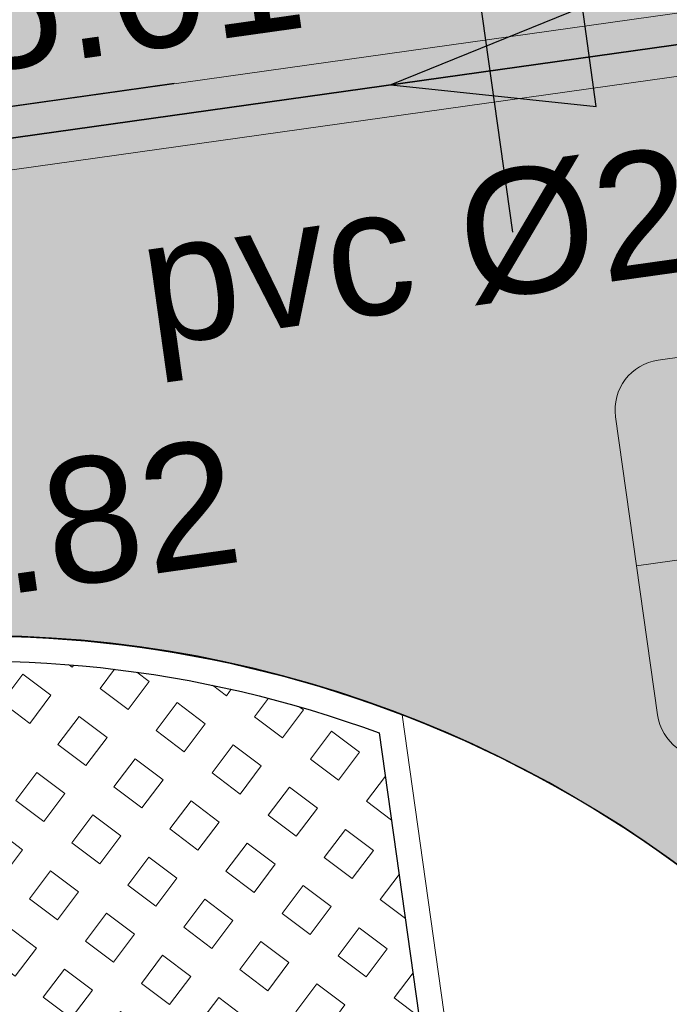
# Model space of a CAD drawing. Extents: x 98477 to 100410, y 398052 to 398969.
# Tile 72 of 256: x 98574.03 to 98576.62, y 398299.52 to 398303.45. Entities that reach past the tile are written whole.
import ezdxf
from ezdxf.enums import TextEntityAlignment as Align

# ---------------------------------------------------------------- set-up
doc = ezdxf.new("R2010")
doc.units = 0
doc.linetypes.add('RI-DWA', pattern=[9.75, 4.5, -0.75, 0.75, -0.75, 0.75, -0.75, 0.75, -0.75])
for name, color, linetype, lineweight in [('N-KO-kantverharding', 2, 'Continuous', 25), ('N-KO-opsluitband 100x200mm', 2, 'Continuous', 25), ('N-KO-opsluitband achterkant', 8, 'Continuous', 9), ('N-RI-DWA b.o.b.', 24, 'Continuous', 25), ('N-RI-DWA hoofdriool', 24, 'RI-DWA', 35), ('N-RI-DWA hoofdriool buiswand', 24, 'Continuous', 13), ('N-RI-DWA putnummer', 24, 'Continuous', 18), ('N-RI-DWA strenginformatie', 24, 'Continuous', 25), ('N-RI-stroomrichting', 7, 'Continuous', 25), ("N-VH-arcering 'MAT' grijs 251", 251, 'Continuous', 18), ('N-VH-arcering grasbetontegels', 8, 'Continuous', 9), ('N-VH-arcering printbeton', 8, 'Continuous', 9), ('X-AL-planthoogte VERWERKT', 180, 'Continuous', 25)]:
    doc.layers.add(name, color=color, linetype=linetype, lineweight=lineweight)
for name, color, linetype, plot in [('X-AL-contourlijnen', 30, 'Continuous', False), ('X-AL-hulplijn', 30, 'Continuous', False), ('X-AL-hulplijn riolering', 30, 'Continuous', False)]:
    doc.layers.add(name, color=color, linetype=linetype, plot=plot)
doc.styles.add('CS Annotative', font='arial.ttf')

# ---------------------------------------------------------------- blocks, each defined once
blk = doc.blocks.new('*U182')
at = {"layer": 'X-AL-hulplijn', "flags": 128}
blk.add_lwpolyline([(-0.04871058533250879, 0.3465938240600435), (0.04871058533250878, -0.3465938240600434)], dxfattribs=at)
at = {"layer": 'X-AL-planthoogte VERWERKT', "linetype": 'Continuous', "style": 'CS Annotative'}
blk.add_attdef('HOOGTE-RECHTS', text='', height=0.5000000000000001, rotation=172.0000000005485, dxfattribs=at).set_placement((-1.398819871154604e-11, -4.01105143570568e-12), align=Align.MIDDLE_LEFT)
blk = doc.blocks.new('*U571')
at = {"layer": 'X-AL-hulplijn riolering'}
for points in [[(-0.6275572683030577, 0.6275572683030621), (7.682743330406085e-16, 0), (0.6275572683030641, 0.6275572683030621, 0.4142135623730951)], [(3.290701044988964e-15, 0), (-0.6275572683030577, -0.6275572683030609, 0.4142135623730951), (0.6275572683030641, -0.6275572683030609)]]:
    blk.add_hatch(color=256, dxfattribs=at).paths.add_polyline_path(points)
at = {"lineweight": 9}
blk.add_line((-23.04731756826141, -13.51823233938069), (-11.16410074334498, -11.84815512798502), dxfattribs=at)
blk.add_lwpolyline([(-21.50035709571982, -17.34013151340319), (-11.59767640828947, -15.9484005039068, 0.414213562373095), (-10.74658144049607, -14.81895933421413), (-11.5816200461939, -8.877350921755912, 0.414213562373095), (-12.71106121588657, -8.026255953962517), (-22.61374190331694, -9.417986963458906, 0.414213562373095), (-23.46483687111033, -10.54742813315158), (-22.6297982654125, -16.48903654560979, 0.414213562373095)], format="xyb", close=True)
at = {"layer": 'X-AL-hulplijn riolering'}
for points in [[(0.7530687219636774, -0.7530687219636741), (-0.7530687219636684, 0.7530687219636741)], [(0.7530687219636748, 0.7530687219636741), (-0.7530687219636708, -0.7530687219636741)]]:
    blk.add_lwpolyline(points, dxfattribs=at)
blk.add_circle((3.290701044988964e-15, 0), 0.8875, dxfattribs=at)
at = {"style": 'CS Annotative'}
for tag, height, p in [('HOOGTE', 2.5, (-17.380693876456, -10.72657577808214)), ('NR', 1.5, (-16.83072443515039, -14.63981168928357))]:
    blk.add_attdef(tag, text='', height=height, rotation=7.999999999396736, dxfattribs=at).set_placement(p, align=Align.MIDDLE_CENTER)
blk = doc.blocks.new('*U513')
at = {"layer": 'N-RI-stroomrichting'}
h = blk.add_hatch(color=256, dxfattribs=at)
h.dxf.hatch_style = 1
h.paths.add_polyline_path([(-1.980536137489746, -0.2783462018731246), (2.119709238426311, -0.7119218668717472), (1.841363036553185, 1.268614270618)])
blk.add_lwpolyline([(-1.980536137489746, -0.2783462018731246), (2.119709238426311, -0.7119218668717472), (1.841363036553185, 1.268614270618)], close=True, dxfattribs=at)
at = {"layer": 'X-AL-hulplijn riolering'}
blk.add_lwpolyline([(0.4523125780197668, -3.218371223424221), (-0.4523125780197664, 3.218371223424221)], dxfattribs=at)
at = {"lineweight": 25, "style": 'CS Annotative'}
blk.add_attdef('Strenginformatie', text='', height=2.5, rotation=7.999999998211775, dxfattribs=at).set_placement((0.4523125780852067, -3.218371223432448), align=Align.MIDDLE_CENTER)
blk = doc.blocks.new('*U132')
at = {"layer": 'X-AL-hulplijn riolering', "flags": 128}
for points in [[(-3.090263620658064e-17, -2.999999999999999), (-3.090263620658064e-17, 3.000000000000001)], [(4.23941847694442, -1.423843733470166), (3.682726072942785, 2.537228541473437)], [(-3.682726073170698, -2.537228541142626), (-4.23941847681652, 1.423843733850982)], [(9.902680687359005, 1.391731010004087), (-2.507863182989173e-16, 4.110256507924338e-16)], [(-3.306355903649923e-17, 4.728309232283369e-16), (-9.902680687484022, -1.391731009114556)]]:
    blk.add_lwpolyline(points, dxfattribs=at)
at = {"layer": 'N-RI-DWA b.o.b.', "linetype": 'Continuous', "style": 'CS Annotative'}
blk.add_attdef('B.o.b.rechts', text='', height=0.5, rotation=8.00000000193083, dxfattribs=at).set_placement((0.7365452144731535, 0.5074457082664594), align=Align.MIDDLE_LEFT)
blk.add_attdef('B.o.b.links', text='', height=0.5000000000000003, rotation=7.999999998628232, dxfattribs=at).set_placement((-0.8478836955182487, 0.2847687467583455), align=Align.MIDDLE_RIGHT)

msp = doc.modelspace()

# ---------------------------------------------------------------- hatches: boundary and pattern name
at = {"layer": "N-VH-arcering 'MAT' grijs 251"}
h = msp.add_hatch(color=256, dxfattribs=at)
h.dxf.hatch_style = 1
edge = h.paths.add_edge_path()
edge.add_line((98801.70985258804, 398275.5025756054), (98759.07881222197, 398269.5111736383))
edge.add_arc((98758.55691309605, 398273.2246788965), 3.749999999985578, 188.0000000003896, 277.9999999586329, ccw=False)
edge.add_line((98754.84340783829, 398272.7027797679), (98754.7320693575, 398273.4949942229))
edge.add_arc((98759.43584268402, 398274.1560664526), 4.75000000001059, 98.00000000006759, 188.0000000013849, ccw=False)
edge.add_line((98758.77477045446, 398278.859839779), (98802.64364589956, 398285.0252081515))
edge.add_arc((98800.79960231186, 398298.1462600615), 13.24999999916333, 278.0000000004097, 315.3695932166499)
edge.add_arc((98814.32101528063, 398284.7981743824), 5.750000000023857, 97.99999999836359, 135.3695932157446, ccw=False)
edge.add_line((98813.52076995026, 398290.4922157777), (98817.94515990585, 398291.114023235))
edge.add_arc((98818.74540523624, 398285.4199818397), 5.750000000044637, 8.00000000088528, 97.99999999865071, ccw=False)
edge.add_line((98824.43944663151, 398286.2202271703), (98832.12180180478, 398231.5574297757))
edge.add_arc((98824.4472242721, 398230.4788382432), 7.74999999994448, -36.90337989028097, 8.000000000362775, ccw=False)
edge.add_line((98830.64450586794, 398225.8252159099), (98822.02531955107, 398214.3469478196))
edge.add_arc((98828.62242576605, 398209.3930917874), 8.249999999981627, 143.0966201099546, 188.000000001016)
edge.add_line((98820.45271419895, 398208.2449137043), (98820.95212056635, 398204.6914527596))
edge.add_line((98820.95212056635, 398204.6914527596), (98824.98814049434, 398175.9736787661))
edge.add_line((98824.98814049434, 398175.9736787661), (98826.34507822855, 398166.3185650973))
edge.add_arc((98829.56344945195, 398166.7708776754), 3.249999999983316, 187.9999999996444, 277.9999999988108)
edge.add_line((98830.01576203, 398163.552506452), (98845.49611657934, 398165.7281284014))
edge.add_line((98845.49611657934, 398165.7281284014), (98850.05134969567, 398166.3683246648))
edge.add_line((98850.05134969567, 398166.3683246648), (98871.26042709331, 398169.349066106))
edge.add_line((98871.26042709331, 398169.349066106), (98879.77673248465, 398170.5459547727))
edge.add_line((98879.77673248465, 398170.5459547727), (98895.91810200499, 398172.8144763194))
edge.add_line((98895.91810200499, 398172.8144763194), (98895.01347684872, 398179.2512187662))
edge.add_line((98895.01347684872, 398179.2512187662), (98835.84495974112, 398170.9356259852))
edge.add_arc((98835.18388751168, 398175.6393993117), 4.749999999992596, 188.0000000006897, 277.9999999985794, ccw=False)
edge.add_line((98830.48011418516, 398174.9783270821), (98825.97718274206, 398207.0183491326))
edge.add_arc((98833.65176027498, 398208.096940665), 7.750000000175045, 143.0966201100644, 188.0000000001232, ccw=False)
edge.add_line((98827.4544786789, 398212.7505629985), (98836.07366499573, 398224.2288310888))
edge.add_arc((98829.47655878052, 398229.1826871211), 8.250000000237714, 323.096620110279, 367.9999999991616)
edge.add_line((98837.64627034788, 398230.3308652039), (98837.34238794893, 398232.4931008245))
edge.add_line((98837.34238794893, 398232.4931008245), (98837.34238780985, 398232.493100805))
edge.add_line((98837.34238780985, 398232.493100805), (98829.68786739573, 398286.9578446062))
edge.add_arc((98835.38190879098, 398287.7580899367), 5.749999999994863, 97.99999999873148, 188.0000000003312, ccw=False)
edge.add_line((98834.58166346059, 398293.452131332), (98882.50500414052, 398300.1873176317))
edge.add_arc((98883.61838894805, 398292.2651730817), 8.000000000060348, 11.632034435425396, 97.9999999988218, ccw=False)
edge.add_line((98891.45409032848, 398293.8781776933), (98890.9995, 398296.0865))
edge.add_line((98890.9995, 398296.0865), (98889.023, 398305.688))
edge.add_line((98889.023, 398305.688), (98888.557, 398307.974))
edge.add_line((98888.557, 398307.974), (98887.38477368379, 398314.7597044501))
edge.add_arc((98879.50153614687, 398313.3978799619), 8.00000000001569, -82.00000000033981, 9.801079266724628, ccw=False)
edge.add_line((98880.6149209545, 398305.475735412), (98872.94460748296, 398304.3977431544))
edge.add_arc((98872.42270835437, 398308.1112484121), 3.749999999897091, 189.4265010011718, 278.00000000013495, ccw=False)
edge.add_arc((92946.7354543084, 397324.3039467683), 6003.049999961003, 9.42650100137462, 10.61166010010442)
edge.add_line((98847.1206531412, 398429.7738954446), (98842.31285519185, 398429.0982035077))
edge.add_arc((92946.7354539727, 397324.3039467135), 5998.200000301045, 9.428546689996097, 10.613773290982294, ccw=False)
edge.add_arc((98860.08948650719, 398306.4687901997), 3.840166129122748, -81.43407539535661, 6.657381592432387, ccw=False)
edge.add_line((98860.66146879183, 398302.6714605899), (98847.18483033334, 398300.7774425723))
edge.add_line((98847.18483033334, 398300.7774425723), (98842.62959721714, 398300.1372463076))
edge.add_line((98842.62959721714, 398300.1372463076), (98820.15051205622, 398296.9780169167))
edge.add_arc((98819.35026672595, 398302.672058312), 5.749999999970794, 187.9999999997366, 277.99999999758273, ccw=False)
edge.add_line((98813.65622533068, 398301.8718129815), (98812.30624625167, 398311.4774132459))
edge.add_line((98812.30624625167, 398311.4774132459), (98811.1093575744, 398319.9937186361))
edge.add_line((98811.1093575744, 398319.9937186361), (98809.24443803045, 398333.2633107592))
edge.add_line((98809.24443803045, 398333.2633107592), (98808.67382831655, 398337.3234098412))
edge.add_line((98808.67382831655, 398337.3234098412), (98807.71353391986, 398344.1562595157))
edge.add_line((98807.71353391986, 398344.1562595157), (98807.70657526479, 398344.2057729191))
edge.add_line((98807.70657526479, 398344.2057729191), (98811.66764753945, 398344.7624653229))
edge.add_line((98811.66764753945, 398344.7624653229), (98829.49247277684, 398347.2675811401))
edge.add_line((98829.49247277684, 398347.2675811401), (98831.96814294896, 398347.6155138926))
edge.add_line((98831.96814294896, 398347.6155138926), (98831.06351779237, 398354.0522563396))
edge.add_line((98831.06351779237, 398354.0522563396), (98828.58784762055, 398353.704323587))
edge.add_line((98828.58784762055, 398353.704323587), (98810.76302238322, 398351.1992077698))
edge.add_line((98810.76302238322, 398351.1992077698), (98806.80195010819, 398350.6425153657))
edge.add_line((98806.80195010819, 398350.6425153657), (98806.79499145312, 398350.6920287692))
edge.add_line((98806.79499145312, 398350.6920287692), (98805.14616655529, 398362.4240275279))
edge.add_line((98805.14616655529, 398362.4240275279), (98805.04836903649, 398363.119893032))
edge.add_line((98805.04836903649, 398363.119893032), (98803.99065346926, 398370.6459303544))
edge.add_line((98803.99065346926, 398370.6459303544), (98802.48758397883, 398381.3408254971))
edge.add_line((98802.48758397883, 398381.3408254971), (98801.4298684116, 398388.8668628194))
edge.add_line((98801.4298684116, 398388.8668628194), (98799.92679892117, 398399.561757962))
edge.add_line((98799.92679892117, 398399.561757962), (98798.86908335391, 398407.0877952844))
edge.add_line((98798.86908335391, 398407.0877952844), (98797.36601386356, 398417.7826904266))
edge.add_line((98797.36601386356, 398417.7826904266), (98796.79540414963, 398421.8427895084))
edge.add_line((98796.79540414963, 398421.8427895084), (98795.88382033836, 398428.3290453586))
edge.add_line((98795.88382033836, 398428.3290453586), (98795.87686168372, 398428.3785587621))
edge.add_line((98795.87686168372, 398428.3785587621), (98799.83793395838, 398428.9352511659))
edge.add_line((98799.83793395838, 398428.9352511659), (98817.66275919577, 398431.4403669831))
edge.add_line((98817.66275919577, 398431.4403669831), (98820.13842936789, 398431.7882997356))
edge.add_line((98820.13842936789, 398431.7882997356), (98819.2338042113, 398438.2250421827))
edge.add_line((98819.2338042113, 398438.2250421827), (98816.75813403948, 398437.87710943))
edge.add_line((98816.75813403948, 398437.87710943), (98798.93330880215, 398435.3719936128))
edge.add_line((98798.93330880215, 398435.3719936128), (98794.9722365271, 398434.8153012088))
edge.add_line((98794.9722365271, 398434.8153012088), (98794.96527787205, 398434.8648146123))
edge.add_line((98794.96527787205, 398434.8648146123), (98793.37870452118, 398446.1538705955))
edge.add_line((98793.37870452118, 398446.1538705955), (98792.73850825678, 398450.7091037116))
edge.add_line((98792.73850825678, 398450.7091037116), (98789.33816684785, 398474.9037900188))
edge.add_line((98789.33816684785, 398474.9037900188), (98783.89169246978, 398474.1383379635))
edge.add_line((98783.89169246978, 398474.1383379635), (98786.76317609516, 398453.7066703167))
edge.add_arc((98782.05940276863, 398453.0455980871), 4.750000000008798, -82.0000000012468, 7.999999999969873, ccw=False)
edge.add_line((98782.72047499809, 398448.3418247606), (98773.11487473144, 398446.9918456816))
edge.add_line((98773.11487473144, 398446.9918456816), (98764.5985693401, 398445.7949570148))
edge.add_line((98764.5985693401, 398445.7949570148), (98743.40683266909, 398442.8166526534))
edge.add_line((98743.40683266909, 398442.8166526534), (98734.89052727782, 398441.6197639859))
edge.add_line((98734.89052727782, 398441.6197639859), (98611.80020633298, 398424.3205475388))
edge.add_line((98611.80020633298, 398424.3205475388), (98607.65702311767, 398453.8008279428))
edge.add_arc((98611.6373665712, 398454.1216500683), 3.993251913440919, 101.39182936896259, 184.6081706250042, ccw=False)
edge.add_line((98610.84862924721, 398458.0362323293), (98611.83889731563, 398458.1754054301))
edge.add_line((98611.83889731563, 398458.1754054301), (98639.5664032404, 398462.0722522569))
edge.add_line((98639.5664032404, 398462.0722522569), (98641.54693937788, 398462.3505984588))
edge.add_line((98641.54693937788, 398462.3505984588), (98659.37176461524, 398464.8557142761))
edge.add_line((98659.37176461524, 398464.8557142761), (98661.84743478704, 398465.2036470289))
edge.add_line((98661.84743478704, 398465.2036470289), (98660.94280963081, 398471.6403894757))
edge.add_line((98660.94280963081, 398471.6403894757), (98649.90132066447, 398470.0886093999))
edge.add_line((98649.90132066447, 398470.0886093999), (98624.64948491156, 398466.5396953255))
edge.add_line((98624.64948491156, 398466.5396953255), (98622.66894877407, 398466.2613491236))
edge.add_line((98622.66894877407, 398466.2613491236), (98604.84412353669, 398463.7562333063))
edge.add_line((98604.84412353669, 398463.7562333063), (98602.86358739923, 398463.4778871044))
edge.add_line((98602.86358739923, 398463.4778871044), (98594.9414428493, 398462.3645022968))
edge.add_line((98594.9414428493, 398462.3645022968), (98576.27488975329, 398459.7410893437))
edge.add_line((98576.27488975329, 398459.7410893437), (98577.17951490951, 398453.3043468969))
edge.add_line((98577.17951490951, 398453.3043468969), (98578.1697829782, 398453.4435199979))
edge.add_line((98578.1697829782, 398453.4435199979), (98598.47059208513, 398456.2943364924))
edge.add_arc((98598.79151287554, 398452.3139562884), 3.993296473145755, 11.424909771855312, 94.60953932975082, ccw=False)
edge.add_line((98602.70568277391, 398453.1049624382), (98606.84886598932, 398423.6246820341))
edge.add_line((98606.84886598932, 398423.6246820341), (98548.81915716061, 398415.4691383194))
edge.add_arc((98548.15808493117, 398420.172911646), 4.750000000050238, 188.0000000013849, 277.99999999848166, ccw=False)
edge.add_line((98543.45431160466, 398419.5118394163), (98539.76818545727, 398445.7399897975))
edge.add_line((98539.76818545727, 398445.7399897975), (98538.97597100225, 398445.6286513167))
edge.add_line((98538.97597100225, 398445.6286513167), (98538.73241807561, 398447.361620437))
edge.add_line((98538.73241807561, 398447.361620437), (98534.77134580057, 398446.8049280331))
edge.add_line((98534.77134580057, 398446.8049280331), (98536.52992450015, 398434.2919904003))
edge.add_line((98536.52992450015, 398434.2919904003), (98537.17012076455, 398429.7367572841))
edge.add_line((98537.17012076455, 398429.7367572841), (98538.39484405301, 398421.0223982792))
edge.add_line((98538.39484405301, 398421.0223982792), (98539.03504031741, 398416.467165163))
edge.add_line((98539.03504031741, 398416.467165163), (98541.02521566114, 398402.30633178))
edge.add_line((98541.02521566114, 398402.30633178), (98541.66541192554, 398397.7510986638))
edge.add_line((98541.66541192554, 398397.7510986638), (98543.65558726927, 398383.5902652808))
edge.add_line((98543.65558726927, 398383.5902652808), (98544.29578353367, 398379.0350321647))
edge.add_line((98544.29578353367, 398379.0350321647), (98545.60401068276, 398369.7265123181))
edge.add_arc((98543.87104156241, 398369.4829593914), 1.750000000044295, -82.00000000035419, 7.99999999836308, ccw=False)
edge.add_line((98544.11459448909, 398367.7499902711), (98522.47723718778, 398364.7090580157))
edge.add_line((98522.47723718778, 398364.7090580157), (98523.21485462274, 398359.4606372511))
edge.add_line((98523.21485462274, 398359.4606372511), (98545.05026553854, 398362.5294041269))
edge.add_line((98545.05026553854, 398362.5294041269), (98549.60549865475, 398363.1696003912))
edge.add_line((98549.60549865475, 398363.1696003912), (98564.16243926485, 398365.2154449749))
edge.add_arc((98564.82351149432, 398360.5116716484), 4.749999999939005, 8.000000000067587, 97.99999999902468, ccw=False)
edge.add_line((98569.5272848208, 398361.172743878), (98576.49985717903, 398311.5603136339))
edge.add_arc((98571.7960838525, 398310.8992414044), 4.749999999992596, -82.0000000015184, 7.999999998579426, ccw=False)
edge.add_line((98572.45715608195, 398306.1954680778), (98563.84182388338, 398304.9846620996))
edge.add_line((98563.84182388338, 398304.9846620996), (98559.28659076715, 398304.3444658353))
edge.add_line((98559.28659076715, 398304.3444658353), (98541.0161448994, 398301.7767221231))
edge.add_line((98541.0161448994, 398301.7767221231), (98541.7537623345, 398296.5283013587))
edge.add_line((98541.7537623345, 398296.5283013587), (98553.88454617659, 398298.2331718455))
edge.add_arc((98554.12809910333, 398296.5002027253), 1.749999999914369, 7.999999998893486, 98.0000000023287, ccw=False)
edge.add_line((98555.86106822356, 398296.7437556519), (98557.35022040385, 398286.1478873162))
edge.add_line((98557.35022040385, 398286.1478873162), (98557.99041666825, 398281.5926542))
edge.add_line((98557.99041666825, 398281.5926542), (98560.13368242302, 398266.3425259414))
edge.add_line((98560.13368242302, 398266.3425259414), (98560.77387868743, 398261.7872928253))
edge.add_line((98560.77387868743, 398261.7872928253), (98562.9171444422, 398246.5371645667))
edge.add_line((98562.9171444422, 398246.5371645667), (98563.5573407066, 398241.9819314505))
edge.add_line((98563.5573407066, 398241.9819314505), (98565.70060646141, 398226.7318031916))
edge.add_line((98565.70060646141, 398226.7318031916), (98566.34080272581, 398222.1765700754))
edge.add_line((98566.34080272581, 398222.1765700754), (98567.56552601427, 398213.4622110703))
edge.add_line((98567.56552601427, 398213.4622110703), (98568.20572227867, 398208.9069779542))
edge.add_line((98568.20572227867, 398208.9069779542), (98576.53105717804, 398149.6691420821))
edge.add_line((98576.53105717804, 398149.6691420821), (98576.55610833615, 398149.4908938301))
edge.add_line((98576.55610833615, 398149.4908938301), (98535.4599834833, 398143.7152101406))
edge.add_line((98535.4599834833, 398143.7152101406), (98536.3465161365, 398137.4072025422))
edge.add_line((98536.3465161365, 398137.4072025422), (98537.33678420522, 398137.5463756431))
edge.add_line((98537.33678420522, 398137.5463756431), (98577.44264098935, 398143.1828862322))
edge.add_line((98577.44264098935, 398143.1828862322), (98578.76478544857, 398133.7753395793))
edge.add_line((98578.76478544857, 398133.7753395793), (98538.65892866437, 398128.1388289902))
edge.add_line((98538.65892866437, 398128.1388289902), (98537.66866059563, 398127.9996558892))
edge.add_line((98537.66866059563, 398127.9996558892), (98538.57328575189, 398121.5629134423))
edge.add_line((98538.57328575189, 398121.5629134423), (98579.66941060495, 398127.3385971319))
edge.add_line((98579.66941060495, 398127.3385971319), (98579.67636925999, 398127.2890837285))
edge.add_line((98579.67636925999, 398127.2890837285), (98580.7660946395, 398119.5352847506))
edge.add_line((98580.7660946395, 398119.5352847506), (98582.57534495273, 398106.6617998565))
edge.add_line((98582.57534495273, 398106.6617998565), (98583.06245080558, 398103.1958616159))
edge.add_line((98583.06245080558, 398103.1958616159), (98584.87170111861, 398090.3223767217))
edge.add_line((98584.87170111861, 398090.3223767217), (98585.35880697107, 398086.8564384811))
edge.add_line((98585.35880697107, 398086.8564384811), (98587.16805728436, 398073.9829535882))
edge.add_line((98587.16805728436, 398073.9829535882), (98588.14928671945, 398067.0011433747))
edge.add_arc((98585.92118356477, 398066.6880038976), 2.249999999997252, -71.05267843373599, 7.999999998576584, ccw=False)
edge.add_line((98586.6517556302, 398064.5599145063), (98587.08769329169, 398064.7095716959))
edge.add_line((98587.08769329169, 398064.7095716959), (98595.76511800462, 398067.6885274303))
edge.add_line((98595.76511800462, 398067.6885274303), (98596.09256923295, 398067.8009412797))
edge.add_arc((98595.36199716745, 398069.9290306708), 2.249999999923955, 187.9999999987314, 288.947321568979, ccw=False)
edge.add_line((98593.13389401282, 398069.6158911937), (98582.46560133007, 398145.5247379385))
edge.add_arc((98587.16937465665, 398146.1858101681), 4.750000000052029, 98.00000000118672, 187.9999999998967, ccw=False)
edge.add_line((98586.50830242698, 398150.8895834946), (98609.06670264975, 398154.0599598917))
edge.add_line((98609.06670264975, 398154.0599598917), (98621.30783352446, 398156.2004915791))
edge.add_line((98621.30783352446, 398156.2004915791), (98618.71337939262, 398174.6609919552))
edge.add_line((98618.71337939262, 398174.6609919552), (98600.88855415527, 398172.155876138))
edge.add_line((98600.88855415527, 398172.155876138), (98602.70587460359, 398159.2249692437))
edge.add_line((98602.70587460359, 398159.2249692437), (98585.67326382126, 398156.8311919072))
edge.add_arc((98585.08617653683, 398161.633146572), 4.837710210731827, 189.0296070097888, 276.97039299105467, ccw=False)
edge.add_line((98580.30841826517, 398160.8738930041), (98573.6350680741, 398208.3572469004))
edge.add_line((98573.6350680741, 398208.3572469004), (98572.71652560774, 398214.8930161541))
edge.add_line((98572.71652560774, 398214.8930161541), (98570.01656744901, 398234.1042166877))
edge.add_line((98570.01656744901, 398234.1042166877), (98569.09802498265, 398240.6399859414))
edge.add_line((98569.09802498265, 398240.6399859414), (98568.63179509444, 398243.9573839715))
edge.add_line((98568.63179509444, 398243.9573839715), (98568.16556520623, 398247.2747820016))
edge.add_arc((98572.86933853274, 398247.9358542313), 4.74999999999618, 98.00000000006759, 188.0000000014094, ccw=False)
edge.add_line((98572.20826630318, 398252.6396275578), (98597.85620928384, 398256.2442108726))
edge.add_line((98597.85620928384, 398256.2442108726), (98604.39197853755, 398257.1627533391))
edge.add_line((98604.39197853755, 398257.1627533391), (98619.64210679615, 398259.3060190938))
edge.add_line((98619.64210679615, 398259.3060190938), (98626.17787604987, 398260.2245615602))
edge.add_line((98626.17787604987, 398260.2245615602), (98639.44746817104, 398262.089481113))
edge.add_line((98639.44746817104, 398262.089481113), (98639.4969815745, 398262.096439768))
edge.add_line((98639.4969815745, 398262.096439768), (98640.05367397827, 398258.1353674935))
edge.add_line((98640.05367397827, 398258.1353674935), (98641.8629242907, 398245.2618825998))
edge.add_line((98641.8629242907, 398245.2618825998), (98642.14127049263, 398243.2813464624))
edge.add_line((98642.14127049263, 398243.2813464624), (98643.25465530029, 398235.3592019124))
edge.add_line((98643.25465530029, 398235.3592019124), (98644.5767997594, 398225.9516552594))
edge.add_line((98644.5767997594, 398225.9516552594), (98646.03811731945, 398215.5538405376))
edge.add_line((98646.03811731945, 398215.5538405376), (98646.38605007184, 398213.0781703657))
edge.add_line((98646.38605007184, 398213.0781703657), (98652.82279251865, 398213.9827955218))
edge.add_line((98652.82279251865, 398213.9827955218), (98652.47485976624, 398216.4584656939))
edge.add_line((98652.47485976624, 398216.4584656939), (98651.70940771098, 398221.904940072))
edge.add_line((98651.70940771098, 398221.904940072), (98651.43106150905, 398223.8854762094))
edge.add_line((98651.43106150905, 398223.8854762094), (98649.62181119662, 398236.758961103))
edge.add_line((98649.62181119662, 398236.758961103), (98649.34346499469, 398238.7394972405))
edge.add_line((98649.34346499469, 398238.7394972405), (98646.49041642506, 398259.0399926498))
edge.add_line((98646.49041642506, 398259.0399926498), (98645.93372402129, 398263.0010649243))
edge.add_line((98645.93372402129, 398263.0010649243), (98645.98323742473, 398263.0080235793))
edge.add_line((98645.98323742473, 398263.0080235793), (98654.39783815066, 398264.1906185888))
edge.add_line((98654.39783815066, 398264.1906185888), (98722.62535253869, 398273.7793704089))
edge.add_line((98722.62535253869, 398273.7793704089), (98731.14165792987, 398274.9762590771))
edge.add_line((98731.14165792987, 398274.9762590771), (98743.97026282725, 398276.7792019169))
edge.add_arc((98744.55735011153, 398271.9772472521), 4.837710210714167, 9.02960700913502, 96.9703929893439, ccw=False)
edge.add_line((98749.33510838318, 398272.73650082), (98750.7268393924, 398262.8338201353))
edge.add_line((98750.7268393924, 398262.8338201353), (98752.41029510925, 398263.0704144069))
edge.add_line((98752.41029510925, 398263.0704144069), (98756.96552822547, 398263.7106106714))
edge.add_line((98756.96552822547, 398263.7106106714), (98772.21565648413, 398265.8538764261))
edge.add_line((98772.21565648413, 398265.8538764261), (98776.77088960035, 398266.4940726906))
edge.add_line((98776.77088960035, 398266.4940726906), (98795.98209013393, 398269.1940308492))
edge.add_line((98795.98209013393, 398269.1940308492), (98800.53732325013, 398269.8342271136))
edge.add_line((98800.53732325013, 398269.8342271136), (98802.46834598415, 398270.1056146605))
edge.add_line((98802.46834598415, 398270.1056146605), (98801.70985258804, 398275.5025756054))
edge = h.paths.add_edge_path(flags=16)
edge.add_line((98744.0622075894, 398333.4636472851), (98751.98435213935, 398334.5770320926))
edge.add_line((98751.98435213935, 398334.5770320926), (98753.96600319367, 398334.8555349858))
edge.add_line((98753.96600319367, 398334.8555349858), (98764.36270300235, 398336.316695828))
edge.add_line((98764.36270300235, 398336.316695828), (98764.36270299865, 398336.3166958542))
edge.add_line((98764.36270299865, 398336.3166958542), (98766.34323913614, 398336.5950420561))
edge.add_line((98766.34323913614, 398336.5950420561), (98774.26538368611, 398337.7084268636))
edge.add_line((98774.26538368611, 398337.7084268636), (98774.24729118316, 398337.8371617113))
edge.add_line((98774.24729118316, 398337.8371617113), (98802.48973650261, 398341.8063785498))
edge.add_line((98802.48973650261, 398341.8063785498), (98803.0185942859, 398338.0433598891))
edge.add_line((98803.0185942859, 398338.0433598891), (98808.47417984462, 398299.2248515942))
edge.add_arc((98800.79960231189, 398298.1462600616), 7.750000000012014, -82.00000000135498, 8.000000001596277, ccw=False)
edge.add_line((98801.87819384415, 398290.4716825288), (98771.96746476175, 398286.2680036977))
edge.add_line((98771.96746476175, 398286.2680036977), (98767.41223164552, 398285.6278074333))
edge.add_line((98767.41223164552, 398285.6278074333), (98755.13290759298, 398283.9020609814))
edge.add_line((98755.13290759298, 398283.9020609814), (98746.61660220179, 398282.7051723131))
edge.add_line((98746.61660220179, 398282.7051723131), (98730.37620587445, 398280.4227334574))
edge.add_line((98730.37620587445, 398280.4227334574), (98721.85990048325, 398279.2258447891))
edge.add_line((98721.85990048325, 398279.2258447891), (98654.3282516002, 398269.7348904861))
edge.add_arc((98653.66717937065, 398274.4386638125), 4.749999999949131, 187.9999999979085, 277.9999999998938, ccw=False)
edge.add_line((98648.96340604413, 398273.7775915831), (98644.1340994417, 398308.1398935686))
edge.add_line((98644.1340994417, 398308.1398935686), (98642.93721077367, 398316.6561989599))
edge.add_line((98642.93721077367, 398316.6561989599), (98640.29988051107, 398335.4217788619))
edge.add_line((98640.29988051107, 398335.4217788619), (98638.12129075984, 398335.1155980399))
edge.add_line((98638.12129075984, 398335.1155980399), (98637.23004949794, 398334.990342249))
edge.add_line((98637.23004949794, 398334.990342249), (98635.05145974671, 398334.6841614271))
edge.add_line((98635.05145974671, 398334.6841614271), (98635.74036659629, 398329.7823344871))
edge.add_line((98635.74036659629, 398329.7823344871), (98636.93725526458, 398321.266029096))
edge.add_line((98636.93725526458, 398321.266029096), (98638.384655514, 398310.967241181))
edge.add_line((98638.384655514, 398310.967241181), (98639.02485177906, 398306.4120080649))
edge.add_line((98639.02485177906, 398306.4120080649), (98641.16811753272, 398291.1618798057))
edge.add_line((98641.16811753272, 398291.1618798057), (98642.36500620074, 398282.6455744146))
edge.add_line((98642.36500620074, 398282.6455744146), (98643.71498527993, 398273.0399741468))
edge.add_arc((98639.01121195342, 398272.3789019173), 4.749999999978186, -82.00000000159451, 7.999999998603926, ccw=False)
edge.add_line((98639.67228418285, 398267.6751285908), (98619.32227537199, 398264.8151213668))
edge.add_line((98619.32227537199, 398264.8151213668), (98614.27190822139, 398264.1053385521))
edge.add_line((98614.27190822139, 398264.1053385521), (98593.92189940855, 398261.2453313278))
edge.add_arc((98593.26082717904, 398265.9491046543), 4.750000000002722, 188.0000000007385, 277.9999999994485, ccw=False)
edge.add_line((98588.55705385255, 398265.2880324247), (98581.77932383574, 398313.5140873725))
edge.add_line((98581.77932383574, 398313.5140873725), (98580.58243516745, 398322.0303927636))
edge.add_line((98580.58243516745, 398322.0303927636), (98575.23122943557, 398360.1062000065))
edge.add_line((98575.23122943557, 398360.1062000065), (98574.59103317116, 398364.6614331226))
edge.add_line((98574.59103317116, 398364.6614331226), (98572.66348572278, 398378.3766458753))
edge.add_line((98572.66348572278, 398378.3766458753), (98571.18825085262, 398388.8734874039))
edge.add_line((98571.18825085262, 398388.8734874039), (98568.51612731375, 398407.8866343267))
edge.add_arc((98573.21990064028, 398408.5477065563), 4.750000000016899, 97.9999999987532, 188.0000000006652, ccw=False)
edge.add_line((98572.55882841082, 398413.2514798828), (98607.11918401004, 398418.1086211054))
edge.add_line((98607.11918401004, 398418.1086211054), (98607.61431804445, 398418.1782076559))
edge.add_line((98607.61431804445, 398418.1782076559), (98611.58353488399, 398389.9357623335))
edge.add_line((98611.58353488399, 398389.9357623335), (98611.454800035, 398389.9176698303))
edge.add_line((98611.454800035, 398389.9176698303), (98613.2640503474, 398377.0441849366))
edge.add_line((98613.2640503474, 398377.0441849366), (98613.33363689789, 398376.5490509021))
edge.add_line((98613.33363689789, 398376.5490509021), (98626.20712179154, 398378.3583012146))
edge.add_line((98626.20712179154, 398378.3583012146), (98628.18765792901, 398378.6366474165))
edge.add_line((98628.18765792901, 398378.6366474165), (98636.10980247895, 398379.7500322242))
edge.add_line((98636.10980247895, 398379.7500322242), (98648.36932117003, 398381.4729952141))
edge.add_line((98648.36932117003, 398381.4729952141), (98647.4646960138, 398387.9097376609))
edge.add_line((98647.4646960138, 398387.9097376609), (98634.59121112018, 398386.1004873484))
edge.add_line((98634.59121112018, 398386.1004873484), (98632.49184281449, 398385.8054403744))
edge.add_line((98632.49184281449, 398385.8054403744), (98619.73719008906, 398384.0128908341))
edge.add_line((98619.73719008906, 398384.0128908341), (98617.50908693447, 398383.6997513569))
edge.add_line((98617.50908693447, 398383.6997513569), (98612.56565838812, 398418.8740731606))
edge.add_line((98612.56565838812, 398418.8740731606), (98613.06079242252, 398418.943659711))
edge.add_line((98613.06079242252, 398418.943659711), (98667.57504960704, 398426.6051389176))
edge.add_line((98667.57504960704, 398426.6051389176), (98722.08930679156, 398434.2666181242))
edge.add_line((98722.08930679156, 398434.2666181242), (98726.14940587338, 398434.8372278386))
edge.add_line((98726.14940587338, 398434.8372278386), (98759.42241298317, 398439.51344403))
edge.add_line((98759.42241298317, 398439.51344403), (98763.48251206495, 398440.084053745))
edge.add_line((98763.48251206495, 398440.084053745), (98783.48592705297, 398442.8953503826))
edge.add_arc((98784.14699928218, 398438.191577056), 4.750000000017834, 8.000000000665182, 97.99999999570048, ccw=False)
edge.add_line((98788.85077260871, 398438.8526492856), (98795.6145853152, 398390.7256211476))
edge.add_arc((98790.91081198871, 398390.064548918), 4.749999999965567, -82.00000000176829, 8.000000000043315, ccw=False)
edge.add_line((98791.57188421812, 398385.3607755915), (98787.36324492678, 398384.7692899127))
edge.add_line((98787.36324492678, 398384.7692899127), (98774.48976003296, 398382.9600396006))
edge.add_line((98774.48976003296, 398382.9600396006), (98766.12199485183, 398381.7840268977))
edge.add_line((98766.12199485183, 398381.7840268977), (98766.07248144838, 398381.7770682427))
edge.add_line((98766.07248144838, 398381.7770682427), (98764.94517930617, 398389.7982395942))
edge.add_line((98764.94517930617, 398389.7982395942), (98762.09213076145, 398410.0987350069))
edge.add_line((98762.09213076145, 398410.0987350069), (98761.95295766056, 398411.0890030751))
edge.add_line((98761.95295766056, 398411.0890030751), (98755.5162152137, 398410.1843779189))
edge.add_line((98755.5162152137, 398410.1843779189), (98755.65538831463, 398409.1941098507))
edge.add_line((98755.65538831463, 398409.1941098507), (98758.50843688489, 398388.893614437))
edge.add_line((98758.50843688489, 398388.893614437), (98759.63573900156, 398380.8724430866))
edge.add_line((98759.63573900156, 398380.8724430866), (98759.5862255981, 398380.8654844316))
edge.add_line((98759.5862255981, 398380.8654844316), (98748.79230364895, 398379.3484976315))
edge.add_line((98748.79230364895, 398379.3484976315), (98744.23707053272, 398378.7083013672))
edge.add_line((98744.23707053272, 398378.7083013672), (98741.31577972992, 398378.2977407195))
edge.add_line((98741.31577972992, 398378.2977407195), (98735.86930535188, 398377.532288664))
edge.add_line((98735.86930535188, 398377.532288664), (98732.94801454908, 398377.1217280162))
edge.add_line((98732.94801454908, 398377.1217280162), (98728.39278143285, 398376.4815317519))
edge.add_line((98728.39278143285, 398376.4815317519), (98718.31915239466, 398375.0657755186))
edge.add_arc((98720.44154218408, 398359.9641874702), 15.25000000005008, 97.9999999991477, 128.0000000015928)
edge.add_line((98711.052704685, 398371.9813514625), (98707.24934533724, 398369.0098414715))
edge.add_line((98707.24934533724, 398369.0098414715), (98710.51235115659, 398364.8333844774))
edge.add_line((98710.51235115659, 398364.8333844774), (98713.62044188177, 398367.261691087))
edge.add_arc((98721.25410813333, 398357.3241039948), 12.53110121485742, 99.37790491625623, 127.53006232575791, ccw=False)
edge.add_line((98719.21222162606, 398369.6877279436), (98728.55711414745, 398371.001066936))
edge.add_line((98728.55711414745, 398371.001066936), (98733.11234726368, 398371.6412632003))
edge.add_line((98733.11234726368, 398371.6412632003), (98743.90626921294, 398373.1582500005))
edge.add_line((98743.90626921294, 398373.1582500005), (98752.42257460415, 398374.3551386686))
edge.add_line((98752.42257460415, 398374.3551386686), (98763.21649655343, 398375.8721254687))
edge.add_line((98763.21649655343, 398375.8721254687), (98767.77172966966, 398376.512321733))
edge.add_line((98767.77172966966, 398376.512321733), (98793.32064568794, 398380.102987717))
edge.add_arc((98793.7681908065, 398376.2908113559), 3.838357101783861, 9.304190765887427, 96.69580920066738, ccw=False)
edge.add_line((98797.55605007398, 398376.9113815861), (98799.60189465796, 398362.3544409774))
edge.add_line((98799.60189465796, 398362.3544409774), (98801.64078058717, 398347.8470137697))
edge.add_line((98801.64078058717, 398347.8470137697), (98801.71036713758, 398347.3518797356))
edge.add_line((98801.71036713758, 398347.3518797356), (98773.46792181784, 398343.3826628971))
edge.add_line((98773.46792181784, 398343.3826628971), (98773.36075853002, 398344.1451693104))
edge.add_line((98773.36075853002, 398344.1451693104), (98770.8850883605, 398343.7972365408))
edge.add_line((98770.8850883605, 398343.7972365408), (98758.01160346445, 398341.9879862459))
edge.add_line((98758.01160346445, 398341.9879862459), (98756.03106732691, 398341.7096400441))
edge.add_line((98756.03106732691, 398341.7096400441), (98743.15758242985, 398339.900389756))
edge.add_line((98743.15758242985, 398339.900389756), (98743.15758243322, 398339.9003897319))
edge.add_line((98743.15758243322, 398339.9003897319), (98742.16731436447, 398339.761216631))
edge.add_line((98742.16731436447, 398339.761216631), (98743.07193952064, 398333.3244741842))
edge.add_line((98743.07193952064, 398333.3244741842), (98744.0622075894, 398333.4636472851))
edge = h.paths.add_edge_path(flags=16)
edge.add_line((98545.99047331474, 398402.9031704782), (98545.73996173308, 398404.6856530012))
edge.add_arc((98550.44373505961, 398405.3467252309), 4.750000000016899, 98.00000000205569, 188.0000000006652, ccw=False)
edge.add_line((98549.78266282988, 398410.0504985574), (98557.70480737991, 398411.1638833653))
edge.add_arc((98558.36587960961, 398406.4601100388), 4.750000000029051, 8.000000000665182, 98.00000000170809, ccw=False)
edge.add_line((98563.06965293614, 398407.1211822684), (98563.35495779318, 398405.0911327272))
edge.add_line((98563.35495779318, 398405.0911327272), (98565.09462155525, 398392.7127818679))
edge.add_line((98565.09462155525, 398392.7127818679), (98565.44255430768, 398390.237111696))
edge.add_line((98565.44255430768, 398390.237111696), (98567.18221806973, 398377.8587608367))
edge.add_line((98567.18221806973, 398377.8587608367), (98567.46752292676, 398375.8287112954))
edge.add_arc((98562.76374960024, 398375.1676390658), 4.749999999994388, -82.00000000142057, 7.9999999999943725, ccw=False)
edge.add_line((98563.42482182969, 398370.4638657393), (98555.50267727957, 398369.3504809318))
edge.add_arc((98554.84160505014, 398374.0542542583), 4.749999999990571, 187.9999999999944, 277.99999999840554, ccw=False)
edge.add_line((98550.13783172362, 398373.3931820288), (98549.88732014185, 398375.1756645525))
edge.add_line((98549.88732014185, 398375.1756645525), (98548.07806982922, 398388.0491494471))
edge.add_line((98548.07806982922, 398388.0491494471), (98547.79972362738, 398390.0296855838))
edge.add_line((98547.79972362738, 398390.0296855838), (98545.99047331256, 398402.9031704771))
edge = h.paths.add_edge_path(flags=16)
edge.add_line((98580.97427237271, 398279.7231952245), (98580.69592617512, 398281.7037313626))
edge.add_line((98580.69592617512, 398281.7037313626), (98579.23460861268, 398292.1015460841))
edge.add_line((98579.23460861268, 398292.1015460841), (98578.55961907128, 398296.9043462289))
edge.add_arc((98573.85584574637, 398296.2432739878), 4.750000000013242, 8.000000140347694, 98.00000000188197)
edge.add_line((98573.19477351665, 398300.9470473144), (98565.5697093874, 398299.8754144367))
edge.add_arc((98566.23078161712, 398295.1716411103), 4.749999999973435, 98.00000000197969, 186.1903587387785)
edge.add_line((98561.5084782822, 398294.6594387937), (98561.50613232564, 398294.659109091))
edge.add_line((98561.50613232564, 398294.659109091), (98563.66331539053, 398279.3099540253))
edge.add_line((98563.66331539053, 398279.3099540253), (98563.94166159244, 398277.329417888))
edge.add_line((98563.94166159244, 398277.329417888), (98566.09884465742, 398261.9802628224))
edge.add_line((98566.09884465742, 398261.9802628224), (98566.10119061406, 398261.980592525))
edge.add_arc((98570.78174201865, 398262.7898752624), 4.749999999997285, 189.8096412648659, 277.9999999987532)
edge.add_line((98571.4428142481, 398258.0861019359), (98579.06787837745, 398259.1577348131))
edge.add_arc((98578.406806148, 398263.8615081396), 4.749999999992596, 277.9999999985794, 367.9999999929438)
edge.add_line((98583.11057947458, 398264.5225803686), (98582.43558993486, 398269.325380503))
edge.add_line((98582.43558993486, 398269.325380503), (98580.97427237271, 398279.7231952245))
edge = h.paths.add_edge_path(flags=16)
edge.add_line((98615.08128089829, 398162.7819088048), (98614.48868373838, 398166.998456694))
edge.add_arc((98612.75571461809, 398166.7549037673), 1.749999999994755, 8.000000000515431, 98.00000000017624)
edge.add_line((98612.51216169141, 398168.4878728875), (98608.55108941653, 398167.9311804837))
edge.add_arc((98608.79464234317, 398166.1982113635), 1.749999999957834, 97.99999999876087, 188.000000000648)
edge.add_line((98607.06167322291, 398165.9546584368), (98607.65427038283, 398161.7381105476))
edge.add_arc((98609.38723950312, 398161.9816634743), 1.749999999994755, 188.0000000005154, 277.999999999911)
edge.add_line((98609.6307924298, 398160.248694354), (98613.59186470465, 398160.8053867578))
edge.add_arc((98613.348311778, 398162.5383558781), 1.749999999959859, 277.9999999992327, 368.0000000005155)
at = {"layer": 'N-VH-arcering grasbetontegels'}
h = msp.add_hatch(dxfattribs=at)
h.set_pattern_fill('CS-GRASBETONSTEEN', color=256, angle=1.172609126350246e-08)
h.set_pattern_definition([(53.00000001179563, (19448.54779836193, 79321.54942094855), (-0.2236179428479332, 0.1685082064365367), [0.14, -0.14]), (143.0000000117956, (19448.54779836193, 79321.54942094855), (-0.1685082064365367, -0.2236179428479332), [0.14, -0.14]), (53.00000001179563, (19448.43599046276, 79321.63367424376), (-0.2236179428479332, 0.1685082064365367), [0.14, -0.14]), (143.0000000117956, (19448.63205165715, 79321.6612288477), (-0.1685082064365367, -0.2236179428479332), [0.14, -0.14])])
edge = h.paths.add_edge_path()
edge.add_arc((98573.85584574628, 398296.2432739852), 4.65000000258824, 69.76309807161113, 97.99999999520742, ccw=False)
edge.add_line((98575.464292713, 398300.6062315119), (98575.95093163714, 398297.1436156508))
edge.add_line((98575.95093163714, 398297.1436156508), (98572.48499339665, 398296.6565097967))
edge.add_line((98572.48499339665, 398296.6565097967), (98572.19272988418, 398298.736072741))
edge.add_line((98572.19272988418, 398298.736072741), (98571.92134233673, 398300.6670954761))
edge.add_line((98571.92134233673, 398300.6670954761), (98573.20869082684, 398300.8480205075))
h.paths.add_polyline_path([(98573.84674534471, 398298.4636156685), (98572.75745046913, 398298.3105252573), (98572.91054088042, 398297.2212303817), (98573.999835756, 398297.374320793)], flags=16)
at = {"layer": 'N-VH-arcering printbeton'}
h = msp.add_hatch(dxfattribs=at)
h.set_pattern_fill('CS-PRINTBETON', color=256)
h.set_pattern_definition([(45, (0, 0), (-0.3535533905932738, 0.3535533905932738), []), (45, (0.35, 0), (-0.3535533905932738, 0.3535533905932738), [0.5000000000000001, -0.2])])
edge = h.paths.add_edge_path()
edge.add_line((98553.14692874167, 398303.4815926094), (98564.83209195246, 398305.1238352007))
edge.add_line((98564.83209195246, 398305.1238352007), (98572.45715608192, 398306.1954680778))
edge.add_arc((98571.7960838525, 398310.8992414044), 4.749999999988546, 277.9999999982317, 367.9999999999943)
edge.add_line((98576.49985717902, 398311.5603136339), (98569.5272848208, 398361.172743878))
edge.add_arc((98564.82351149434, 398360.5116716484), 4.749999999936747, 8.000000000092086, 97.99999999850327)
edge.add_line((98564.16243926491, 398365.2154449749), (98549.60549865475, 398363.1696003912))
edge.add_line((98549.60549865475, 398363.1696003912), (98545.05026553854, 398362.5294041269))
edge.add_line((98545.05026553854, 398362.5294041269), (98523.21485462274, 398359.4606372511))
edge.add_line((98523.21485462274, 398359.4606372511), (98522.47723718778, 398364.7090580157))
edge.add_line((98522.47723718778, 398364.7090580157), (98544.11459448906, 398367.7499902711))
edge.add_arc((98543.87104156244, 398369.4829593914), 1.750000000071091, 277.9999999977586, 367.9999999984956)
edge.add_line((98545.60401068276, 398369.7265123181), (98544.29578353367, 398379.0350321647))
edge.add_line((98544.29578353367, 398379.0350321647), (98543.65558726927, 398383.5902652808))
edge.add_line((98543.65558726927, 398383.5902652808), (98541.66541192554, 398397.7510986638))
edge.add_line((98541.66541192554, 398397.7510986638), (98541.02521566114, 398402.30633178))
edge.add_line((98541.02521566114, 398402.30633178), (98539.03504031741, 398416.467165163))
edge.add_line((98539.03504031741, 398416.467165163), (98538.39484405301, 398421.0223982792))
edge.add_line((98538.39484405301, 398421.0223982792), (98537.17012076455, 398429.7367572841))
edge.add_line((98537.17012076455, 398429.7367572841), (98536.52992450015, 398434.2919904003))
edge.add_line((98536.52992450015, 398434.2919904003), (98535.0496920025, 398444.8243918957))
edge.add_line((98535.0496920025, 398444.8243918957), (98533.81185691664, 398444.6504255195))
edge.add_line((98533.81185691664, 398444.6504255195), (98544.43576214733, 398369.0574119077))
edge.add_line((98544.43576214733, 398369.0574119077), (98521.65959656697, 398365.8564305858))
edge.add_line((98521.65959656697, 398365.8564305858), (98522.74514675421, 398358.1323396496))
edge.add_line((98522.74514675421, 398358.1323396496), (98564.33640564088, 398363.9776098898))
edge.add_arc((98564.75392494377, 398361.0068056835), 3.000000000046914, 8.000000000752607, 98.00000000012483, ccw=False)
edge.add_line((98567.72472915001, 398361.4243249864), (98574.83647460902, 398310.8216266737))
edge.add_arc((98571.86567040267, 398310.4041073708), 3.000000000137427, -82.0000000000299, 8.000000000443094, ccw=False)
edge.add_line((98572.28318970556, 398307.4333031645), (98539.60434343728, 398302.8405908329))
edge.add_line((98539.60434343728, 398302.8405908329), (98540.6898936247, 398295.116499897))
edge.add_line((98540.6898936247, 398295.116499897), (98554.55364658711, 398297.0649233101))
edge.add_line((98554.55364658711, 398297.0649233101), (98575.31827325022, 398149.3169274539))
edge.add_line((98575.31827325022, 398149.3169274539), (98576.55610833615, 398149.4908938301))
edge.add_line((98576.55610833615, 398149.4908938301), (98576.53105717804, 398149.6691420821))
edge.add_line((98576.53105717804, 398149.6691420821), (98568.20572227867, 398208.9069779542))
edge.add_line((98568.20572227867, 398208.9069779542), (98567.56552601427, 398213.4622110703))
edge.add_line((98567.56552601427, 398213.4622110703), (98566.34080272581, 398222.1765700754))
edge.add_line((98566.34080272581, 398222.1765700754), (98565.70060646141, 398226.7318031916))
edge.add_line((98565.70060646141, 398226.7318031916), (98563.5573407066, 398241.9819314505))
edge.add_line((98563.5573407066, 398241.9819314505), (98562.9171444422, 398246.5371645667))
edge.add_line((98562.9171444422, 398246.5371645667), (98560.77387868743, 398261.7872928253))
edge.add_line((98560.77387868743, 398261.7872928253), (98560.13368242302, 398266.3425259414))
edge.add_line((98560.13368242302, 398266.3425259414), (98557.99041666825, 398281.5926542))
edge.add_line((98557.99041666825, 398281.5926542), (98557.35022040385, 398286.1478873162))
edge.add_line((98557.35022040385, 398286.1478873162), (98555.86106822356, 398296.7437556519))
edge.add_arc((98554.12809910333, 398296.5002027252), 1.749999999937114, 8.000000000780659, 97.99999999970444)
edge.add_line((98553.88454617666, 398298.2331718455), (98541.7537623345, 398296.5283013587))
edge.add_line((98541.7537623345, 398296.5283013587), (98541.0161448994, 398301.7767221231))
edge.add_line((98541.0161448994, 398301.7767221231), (98553.14692874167, 398303.4815926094))

# ---------------------------------------------------------------- linework, layer by layer
at = {"layer": 'N-KO-kantverharding', "flags": 128}
msp.add_lwpolyline([(98575.50174604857, 398300.6990020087, -0.276038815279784), (98578.55961907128, 398296.9043462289), (98579.23460861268, 398292.1015460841), (98573.29300020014, 398291.2665074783), (98574.75431776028, 398280.8686927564), (98580.69592617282, 398281.7037313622), (98580.97427237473, 398279.7231952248), (98575.0326639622, 398278.888156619), (98576.49398152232, 398268.4903418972), (98582.43558993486, 398269.325380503), (98583.11057947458, 398264.5225803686, -0.414213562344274), (98579.06787837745, 398259.1577348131), (98571.4428142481, 398258.0861019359, -0.404992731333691), (98566.10119061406, 398261.980592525), (98572.04045306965, 398262.8153014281), (98569.88327000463, 398278.1644564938), (98563.94166159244, 398277.329417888), (98563.66331539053, 398279.3099540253), (98569.60492380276, 398280.1449926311), (98567.44774073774, 398295.4941476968), (98561.5084782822, 398294.6594387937, -0.4049927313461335), (98565.5697093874, 398299.8754144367), (98573.19477351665, 398300.9470473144, -0.1239970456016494), (98575.50174604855, 398300.6990020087)], format="xyb", dxfattribs=at)
at = {"layer": 'N-KO-opsluitband 100x200mm', "flags": 128}
msp.add_lwpolyline([(98571.92134233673, 398300.6670954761), (98573.20869082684, 398300.8480205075, -0.1238339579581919), (98575.464292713, 398300.6062315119), (98575.95093163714, 398297.1436156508), (98572.48499339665, 398296.6565097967)], format="xyb", close=True, dxfattribs=at)
at = {"layer": 'N-KO-opsluitband achterkant', "flags": 128}
msp.add_lwpolyline([(98571.80839821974, 398300.7522049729), (98573.19477351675, 398300.9470473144, -0.1270420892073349), (98575.55505615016, 398300.6789457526), (98576.06387575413, 398297.058506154), (98572.3998838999, 398296.5435656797)], format="xyb", close=True, dxfattribs=at)
at = {"layer": 'N-RI-DWA hoofdriool'}
msp.add_lwpolyline([(98572.68277760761, 398302.7937633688), (98581.1000561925, 398303.9767347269)], dxfattribs=at)
at = {"layer": 'N-RI-DWA hoofdriool buiswand', "flags": 128}
for points in [[(98572.66538096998, 398302.9175468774), (98581.08265955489, 398304.1005182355)], [(98572.70017424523, 398302.6699798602), (98581.11745283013, 398303.8529512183)]]:
    msp.add_lwpolyline(points, dxfattribs=at)
at = {"layer": 'X-AL-contourlijnen', "flags": 128}
for points in [[(98580.97427237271, 398279.7231952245), (98580.69592617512, 398281.7037313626), (98579.23460861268, 398292.1015460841), (98578.55961907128, 398296.9043462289, 0.4142135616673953), (98573.19477351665, 398300.9470473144), (98565.5697093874, 398299.8754144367, 0.4049927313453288), (98561.5084782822, 398294.6594387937), (98561.50613232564, 398294.659109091), (98563.66331539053, 398279.3099540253), (98563.94166159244, 398277.329417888), (98566.09884465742, 398261.9802628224), (98566.10119061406, 398261.980592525, 0.404992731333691), (98571.4428142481, 398258.0861019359), (98579.06787837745, 398259.1577348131, 0.414213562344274), (98583.11057947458, 398264.5225803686), (98582.43558993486, 398269.325380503)], [(98573.20869082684, 398300.8480205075, -0.1238339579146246), (98575.464292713, 398300.6062315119), (98575.95093163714, 398297.1436156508), (98572.48499339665, 398296.6565097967), (98572.19272988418, 398298.736072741), (98571.92134233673, 398300.6670954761)]]:
    msp.add_lwpolyline(points, format="xyb", close=True, dxfattribs=at)

# ---------------------------------------------------------------- block references
at = {"layer": 'N-RI-DWA b.o.b.'}
ref = msp.add_blockref('*U132', (98572.66538097, 398302.9175468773), dxfattribs=dict(at, xscale=0.2, yscale=0.2, zscale=0.2))
ref.add_attrib('B.o.b.links', '+5.01', dxfattribs={"linetype": 'Continuous', "height": 0.5000000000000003, "rotation": 7.999999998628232, "style": 'CS Annotative'}).set_placement((98571.81749727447, 398303.2023156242), align=Align.MIDDLE_RIGHT)
ref.add_attrib('B.o.b.rechts', '+5.01', dxfattribs={"linetype": 'Continuous', "height": 0.5, "rotation": 8.00000000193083, "style": 'CS Annotative'}).set_placement((98573.40192618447, 398303.4249925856), align=Align.MIDDLE_LEFT)
at = {"layer": 'N-RI-DWA putnummer'}
ref = msp.add_blockref('*U571', (98581.1000561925, 398303.9767347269), dxfattribs=dict(at, xscale=0.2, yscale=0.2, zscale=0.2))
ref.add_attrib('HOOGTE', '+7.90', dxfattribs={"linetype": 'Continuous', "height": 0.4999999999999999, "rotation": 7.999999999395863, "style": 'CS Annotative'}).set_placement((98577.62391741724, 398301.8314195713), align=Align.MIDDLE_CENTER)
ref.add_attrib('NR', 'HV-BV019', dxfattribs={"linetype": 'Continuous', "height": 0.3, "rotation": 7.999999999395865, "style": 'CS Annotative'}).set_placement((98577.73391130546, 398301.0487723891), align=Align.MIDDLE_CENTER)
at = {"layer": 'N-RI-DWA strenginformatie'}
ref = msp.add_blockref('*U513', (98575.90629839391, 398303.2467996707), dxfattribs=dict(at, xscale=0.2, yscale=0.2, zscale=0.2))
ref.add_attrib('Strenginformatie', 'pvc %%C250', dxfattribs={"linetype": 'Continuous', "lineweight": 25, "height": 0.5000000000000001, "rotation": 7.999999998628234, "style": 'CS Annotative'}).set_placement((98575.99676090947, 398302.603125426), align=Align.MIDDLE_CENTER)
at = {"layer": 'X-AL-planthoogte VERWERKT'}
ref = msp.add_blockref('*U182', (98573.14606293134, 398301.2936411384), dxfattribs=dict(at, yscale=-1, rotation=196.0000000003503))
ref.add_attrib('HOOGTE-RECHTS', '+7.82', dxfattribs={"linetype": 'Continuous', "height": 0.5000000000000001, "rotation": 8.000000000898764, "style": 'CS Annotative'}).set_placement((98573.14606293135, 398301.2936411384), align=Align.MIDDLE_LEFT)

doc.saveas('drawing.dxf')
